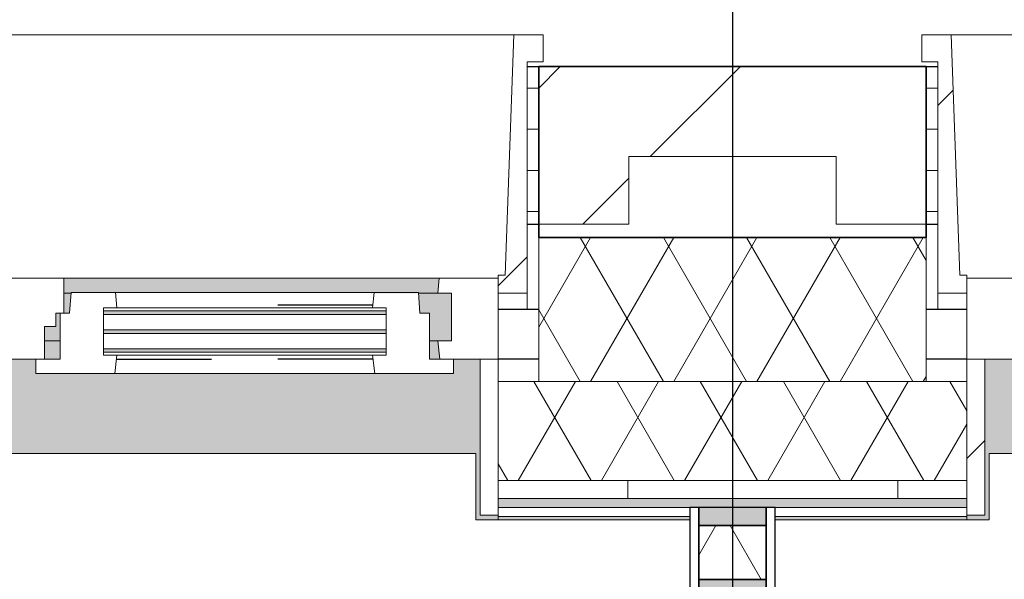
# Model space of a CAD drawing. Extents: x 2820 to 91013, y 1478 to 38178.
# Tile 29 of 182: x 9225 to 10318, y 36008 to 36630. Entities that reach past the tile are written whole.
import ezdxf

# ---------------------------------------------------------------- set-up
doc = ezdxf.new("R2010")
doc.units = 0
doc.header["$LTSCALE"] = 50
doc.header["$PDSIZE"] = -5
doc.linetypes.add('Onderlegger 2e verdieping$0$gestippeld_2_', pattern=[6.35, 3.175, -3.175])
doc.linetypes.add('Onderlegger 2e verdieping$0$stramien', pattern=[22.225, 12.7, -3.175, 3.175, -3.175])
doc.layers.get('0').update_dxf_attribs({"linetype": 'CONTINUOUS'})
doc.layers.get('DEFPOINTS').update_dxf_attribs({"linetype": 'CONTINUOUS'})
doc.layers.add('AS-M38--_F123--_Wandlengte', color=1, linetype='CONTINUOUS')
for name, color, linetype, lineweight in [('Onderlegger 2e verdieping$0$A-DETL-MBND', 8, 'CONTINUOUS', 18), ('Onderlegger 2e verdieping$0$A-GLAZ', 8, 'CONTINUOUS', 25), ('Onderlegger 2e verdieping$0$A-GLAZ-GLAS', 8, 'CONTINUOUS', 25), ('Onderlegger 2e verdieping$0$A-WALL', 8, 'CONTINUOUS', 25), ('Onderlegger 2e verdieping$0$A-WALL-MBNI', 8, 'CONTINUOUS', 25), ('Onderlegger 2e verdieping$0$A-WALL-PATT', 8, 'CONTINUOUS', 50), ('Onderlegger 2e verdieping$0$I-WALL', 8, 'CONTINUOUS', 25), ('Onderlegger 2e verdieping$0$S-GRID', 8, 'CONTINUOUS', 18)]:
    doc.layers.add(name, color=color, linetype=linetype, lineweight=lineweight)
doc.styles.get("Standard").update_dxf_attribs({"font": 'isocp.shx'})
doc.dimstyles.new('CWall_F2_Wandlengte', dxfattribs={"dimscale": 50, "dimtxt": 2.5, "dimasz": 2, "dimexe": 1, "dimexo": 1, "dimgap": 0.5, "dimtad": 1, "dimdec": 0, "dimdsep": 46, "dimtxsty": 'Standard', "dimcen": 2.5, "dimclrt": 2, "dimadec": 0, "dimazin": 0, "dimtfac": 1, "dimtdec": 0, "dimtix": 1, "dimtmove": 2, "dimatfit": 0, "dimfxl": 0, "dimtolj": 1, "dimtzin": 0, "dimarcsym": 0})
pattern_1 = [(0, (4516.597, 41853.943), (0, 45.688), []), (90, (4516.6, 41853.94), (-105, 45.688), [45.688, -45.688])]
pattern_2 = [(45, (-10933.27, -36403.2), (-212.132, 212.132), [])]

# ---------------------------------------------------------------- blocks, each defined once
blk = doc.blocks.new('Onderlegger 2e verdieping$0$22_KA_systeempanel_dicht - staal-10156846-Plotview 2e Verdieping - schaal 1 op 100')
at = {"layer": 'Onderlegger 2e verdieping$0$A-GLAZ', "lineweight": 18}
h = blk.add_hatch(color=256, dxfattribs=at)
h.paths.add_polyline_path([(-50, -37.5), (-30, -37.5), (-30, 37.5), (-50, 37.5)], flags=0)
h.paths.add_polyline_path([(30, 37.5), (30, -37.5), (50, -37.5), (50, 37.5)], flags=0)
h = blk.add_hatch(dxfattribs=at)
h.set_pattern_fill('FP_200', color=256, style=0, pattern_type=2)
h.set_pattern_definition([(330, (-36038.2, 10016.6), (60, 103.92305), []), (30, (-36038.2, 10016.6), (-60, 103.92305), [])])
h.paths.add_polyline_path([(-30, -37.5), (30, -37.5), (30, 37.5), (-30, 37.5)], flags=0)
at = {"layer": 'Onderlegger 2e verdieping$0$A-GLAZ'}
for p, q in [((50, 47.5), (-50, 47.5)), ((-50, 47.5), (-50, 37.5)), ((50, 37.5), (50, 47.5)), ((-50, 37.5), (50, 37.5)), ((-30, 37.5), (-50, 37.5)), ((-50, 37.5), (-50, -37.5)), ((30, 37.5), (-30, 37.5)), ((-30, 37.5), (-30, -37.5)), ((-30, -37.5), (-30, 37.5)), ((30, -37.5), (30, 37.5)), ((50, 37.5), (30, 37.5)), ((30, 37.5), (30, -37.5)), ((50, -37.5), (50, 37.5)), ((50, -37.5), (-50, -37.5)), ((-50, -37.5), (-50, -47.5)), ((-50, -37.5), (-30, -37.5)), ((-30, -37.5), (30, -37.5)), ((30, -37.5), (50, -37.5)), ((50, -47.5), (50, -37.5)), ((-50, -47.5), (50, -47.5))]:
    blk.add_line(p, q, dxfattribs=at)
blk = doc.blocks.new('Onderlegger 2e verdieping$0$31_KA_Houten kozijn metselwerkgevel met draaiend deel verdieping - 31_KA_Houten kozijn metselwerkgevel met draaiend deel verdieping-V171-Plotview 2e Verdieping - schaal 1 op 100')
at = {"layer": 'Onderlegger 2e verdieping$0$A-GLAZ', "lineweight": 18}
h = blk.add_hatch(dxfattribs=at)
h.set_pattern_fill('FP_297', color=256, style=0, pattern_type=2)
h.set_pattern_definition(pattern_2)
h.paths.add_polyline_path([(-656.5, -76.9), (-656.5, -56.9), (-664.2, -56.9), (-673.9, 210.1), (-706.5, 210.1), (-706.5, 180.1), (-688.5, 180.1), (-688.5, -76.9)], flags=0)
at = {"layer": 'Onderlegger 2e verdieping$0$A-GLAZ'}
blk.add_hatch(color=256, dxfattribs=at).paths.add_polyline_path([(631.5, -328.5), (656.5, -328.5), (656.5, -323.5), (636.5, -323.5), (636.5, -150), (607, -150), (607, -166), (143, -166), (143, -150), (-636.5, -150), (-636.5, -323.5), (-656.5, -323.5), (-656.5, -328.5), (-631.5, -328.5), (-631.5, -255), (631.5, -255), (631.5, -323.5)], flags=0)
at = {"layer": 'Onderlegger 2e verdieping$0$A-GLAZ', "lineweight": 18}
h = blk.add_hatch(dxfattribs=at)
h.set_pattern_fill('FP_297', color=256, style=0, pattern_type=2)
h.set_pattern_definition(pattern_2)
h.paths.add_polyline_path([(-636.5, -323.5), (-636.5, -150), (-656.5, -150), (-656.5, -323.5)], flags=0)
h.paths.add_polyline_path([(656.5, -323.5), (656.5, -150), (636.5, -150), (636.5, -323.5)], flags=0)
for p, q in [((-706.5, 210.1), (-673.9, 210.1)), ((-706.5, 180.1), (-706.5, 210.1)), ((-673.9, 210.1), (-664.2, -56.9)), ((-673.9, 210.1), (673.9, 210.1)), ((-688.5, 180.1), (-706.5, 180.1)), ((-688.5, -76.9), (-688.5, 180.1)), ((-664.2, -56.9), (-656.5, -56.9)), ((-656.5, -56.9), (-656.5, -76.9)), ((-656.5, -150), (-656.5, -60)), ((-656.5, -60), (-591.1, -60)), ((-656.5, -76.9), (-688.5, -76.9)), ((-688.5, -76.9), (-688.5, -94.9)), ((-656.5, -150), (-636.5, -150)), ((-656.5, -323.5), (-656.5, -150)), ((-591.8, -150), (-656.5, -150)), ((-636.5, -150), (-636.5, -323.5)), ((-636.5, -323.5), (-656.5, -323.5)), ((-656.5, -328.5), (-656.5, -323.5))]:
    blk.add_line(p, q, dxfattribs=at)
blk = doc.blocks.new('Onderlegger 2e verdieping$0$31_KA_Houten kozijn metselwerkgevel met draaiend deel verdieping - 31_KA_Houten kozijn metselwerkgevel met draaiend deel verdieping-V172-Plotview 2e Verdieping - schaal 1 op 100')
at = {"layer": 'Onderlegger 2e verdieping$0$A-GLAZ', "lineweight": 18}
h = blk.add_hatch(dxfattribs=at)
h.set_pattern_fill('FP_298', color=256, style=0, pattern_type=2)
h.set_pattern_definition([(45, (-9099.93, -36403.2), (-212.132, 212.132), [])])
h.paths.add_polyline_path([(656.5, -76.9), (688.5, -76.9), (688.5, 180.1), (706.5, 180.1), (706.5, 210.1), (673.9, 210.1), (664.2, -56.9), (656.5, -56.9)], flags=0)
at = {"layer": 'Onderlegger 2e verdieping$0$A-GLAZ'}
h = blk.add_hatch(color=256, dxfattribs=at)
h.paths.add_polyline_path([(-589.5, -77), (92, -77), (93.6, -60), (-591.1, -60)], flags=0)
h.paths.add_polyline_path([(182.1, -77), (182.2, -76), (589.5, -77), (591.1, -60), (174, -60), (174, -77), (180.5, -77)], flags=0)
h = blk.add_hatch(color=256, dxfattribs=at)
h.paths.add_polyline_path([(-604.5, -129.8), (107, -129.8), (107, -126.3), (-604.5, -126.3)], flags=0)
h.paths.add_polyline_path([(170, -129.8), (170, -99), (165, -99), (165, -114), (152.5, -114), (152.5, -129.8)], flags=0)
h.paths.add_polyline_path([(589.5, -129.8), (604.5, -129.8), (604.5, -77), (567.9, -77), (569.5, -99), (580, -99), (580, -129.8)], flags=0)
h.paths.add_polyline_path([(-604.5, -122.3), (107, -122.3), (107, -105.3), (-604.5, -105.3)], flags=0)
h.paths.add_polyline_path([(-591.8, -101.3), (107, -101.3), (107, -84.3), (-604.5, -84.3), (-604.5, -101.3)], flags=0)
h.paths.add_polyline_path([(180.5, -99), (182.1, -77), (174, -77), (174, -99)], flags=0)
h.paths.add_polyline_path([(-604.5, -80.3), (107, -80.3), (107, -77), (-604.5, -77)], flags=0)
h = blk.add_hatch(color=256, dxfattribs=at)
h.paths.add_polyline_path([(-395.8, -150), (94.3, -150), (92, -129.8), (-589.5, -129.8), (-591.8, -150), (-589.5, -150)], flags=0)
h.paths.add_polyline_path([(152.5, -150), (170, -150), (170, -129.8), (152.5, -129.8), (152.5, -145.8)], flags=0)
h.paths.add_polyline_path([(589.5, -150), (591.8, -150), (589.5, -129.8), (580, -129.8), (580, -150)], flags=0)
blk.add_hatch(color=256, dxfattribs=at).paths.add_polyline_path([(-631.5, -328.5), (-631.5, -255), (631.5, -255), (631.5, -328.5), (656.5, -328.5), (656.5, -323.5), (636.5, -323.5), (636.5, -150), (607, -150), (607, -166), (143, -166), (143, -150), (-636.5, -150), (-636.5, -323.5), (-656.5, -323.5), (-656.5, -328.5), (-636.5, -328.5)], flags=0)
at = {"layer": 'Onderlegger 2e verdieping$0$A-GLAZ', "lineweight": 18}
for p, q in [((-673.9, 210.1), (673.9, 210.1)), ((673.9, 210.1), (664.2, -56.9)), ((706.5, 210.1), (673.9, 210.1)), ((706.5, 180.1), (706.5, 210.1)), ((688.5, -76.9), (688.5, 180.1)), ((688.5, 180.1), (706.5, 180.1)), ((93.6, -60), (174, -60)), ((174, -60), (174, -99)), ((174, -60), (591.1, -60)), ((589.5, -77), (591.1, -60)), ((591.1, -60), (656.5, -60)), ((664.2, -56.9), (656.5, -56.9)), ((656.5, -56.9), (656.5, -76.9)), ((656.5, -60), (656.5, -150)), ((182.1, -77), (174, -77)), ((589.5, -77), (567.9, -77)), ((604.5, -77), (589.5, -77)), ((604.5, -129.8), (604.5, -77)), ((656.5, -76.9), (688.5, -76.9)), ((688.5, -94.9), (688.5, -76.9)), ((165, -99), (165, -114)), ((170, -99), (165, -99)), ((152.5, -114), (152.5, -150)), ((165, -114), (152.5, -114)), ((152.5, -129.8), (170, -129.8)), ((580, -129.8), (589.5, -129.8)), ((589.5, -129.8), (604.5, -129.8)), ((591.8, -150), (589.5, -129.8)), ((143, -150), (94.3, -150)), ((656.5, -150), (607, -150)), ((636.5, -150), (656.5, -150)), ((636.5, -323.5), (636.5, -150)), ((656.5, -150), (656.5, -323.5)), ((656.5, -323.5), (636.5, -323.5)), ((656.5, -323.5), (656.5, -328.5))]:
    blk.add_line(p, q, dxfattribs=at)
blk = doc.blocks.new('Onderlegger 2e verdieping$0$31_KA_Houten kozijn draaiend deel metselwerkgevel - Type-V183-Plotview 2e Verdieping - schaal 1 op 100')
at = {"layer": 'Onderlegger 2e verdieping$0$A-GLAZ', "lineweight": 18}
for p, q in [((10.5, 51), (12.2, 74)), ((12.2, 74), (61.4, 74)), ((61.4, 74), (63, 57)), ((61.4, 74), (348.6, 74)), ((347, 57), (348.6, 74)), ((348.6, 74), (397.8, 74)), ((397.8, 74), (399.5, 51)), ((48, 57), (48, 53.5)), ((63, 57), (48, 57)), ((347, 57), (63, 57)), ((362, 57), (347, 57)), ((362, 53.5), (362, 57)), ((0, 51), (10.5, 51)), ((0, 0), (0, 51)), ((48, 49.5), (48, 32.5)), ((362, 32.5), (362, 49.5)), ((399.5, 51), (410, 51)), ((410, 51), (410, 0)), ((48, 28.5), (48, 11.5)), ((362, 11.5), (362, 28.5)), ((-27, 0), (0, 0)), ((-27, -16), (-27, 0)), ((48, 7.5), (48, 4.2)), ((48, 4.2), (63, 4.2)), ((63, 4.2), (60.7, -16)), ((63, 4.2), (347, 4.2)), ((347, 4.2), (362, 4.2)), ((349.3, -16), (347, 4.2)), ((362, 4.2), (362, 7.5)), ((410, 0), (437, 0)), ((437, 0), (437, -16)), ((60.7, -16), (-27, -16)), ((349.3, -16), (60.7, -16)), ((437, -16), (349.3, -16))]:
    blk.add_line(p, q, dxfattribs=at)
at = {"layer": 'Onderlegger 2e verdieping$0$A-GLAZ', "linetype": 'Onderlegger 2e verdieping$0$gestippeld_2_'}
blk.add_line((347.3, 60), (241.8, 60), dxfattribs=at)
at = {"layer": 'Onderlegger 2e verdieping$0$A-GLAZ-GLAS'}
for p, q in [((62.5, 0), (168.2, 0)), ((347.5, 0), (241.8, 0))]:
    blk.add_line(p, q, dxfattribs=at)
blk = doc.blocks.new('Onderlegger 2e verdieping$0$31_KA_Houten kozijn metselwerkgevel triple glas - Type-9950181-Plotview 2e Verdieping - schaal 1 op 100')
at = {"layer": 'Onderlegger 2e verdieping$0$A-GLAZ'}
for points in [[(0, 42), (314, 42), (314, 46), (0, 46)], [(314, 21), (314, 25), (0, 25), (0, 21), (300.8, 21)], [(314, 0), (314, 4), (0, 4), (0, 0), (300.8, 0)]]:
    blk.add_hatch(color=256, dxfattribs=at).paths.add_polyline_path(points, flags=0)
at = {"layer": 'Onderlegger 2e verdieping$0$A-GLAZ', "lineweight": 18}
for p, q in [((0, 46), (314, 46)), ((0, 42), (0, 46)), ((314, 46), (314, 42)), ((314, 42), (0, 42)), ((0, 25), (314, 25)), ((0, 21), (0, 25)), ((314, 25), (314, 21)), ((314, 21), (0, 21)), ((0, 4), (314, 4)), ((0, 0), (0, 4)), ((314, 0), (0, 0)), ((314, 4), (314, 0))]:
    blk.add_line(p, q, dxfattribs=at)
blk = doc.blocks.new('Onderlegger 2e verdieping$0$43_KA_stucwerk tegen borstwering onderkant verdieping - 43_KA_stucwerk tegen borstwering onderkant verdieping-10157448-Plotview 2e Verdieping - schaal 1 op 100')
at = {"layer": 'Onderlegger 2e verdieping$0$A-DETL-MBND'}
h = blk.add_hatch(color=256, dxfattribs=at)
h.paths.add_polyline_path([(54284.3, 2828.2), (54286.6, 2828.2), (54286.6, 3088), (54283.1, 3088), (54282, 2828.4), (54284.3, 2828.2)], flags=0)
h.paths.add_polyline_path([(54283.1, 4401), (54286.6, 4401), (54286.6, 4921.4), (54283.1, 4921.4), (54283.1, 4551.5)], flags=0)
h.paths.add_polyline_path([(54283.1, 6234.4), (54286.6, 6234.4), (54286.6, 6754.7), (54283.1, 6754.7), (54283.1, 6384.9)], flags=0)
h.paths.add_polyline_path([(54283.1, 8067.7), (54286.6, 8067.7), (54286.6, 8588.1), (54283.1, 8588.1), (54283.1, 8157.6)], flags=0)
h.paths.add_polyline_path([(54286.6, 9901.1), (54286.6, 10421.4), (54283.1, 10421.4), (54283.1, 9901.1)], flags=0)
h.paths.add_polyline_path([(54286.6, 11734.4), (54286.6, 12254.7), (54283.1, 12254.7), (54283.1, 11734.4)], flags=0)
h.paths.add_polyline_path([(54286.6, 13567.7), (54286.6, 14088.7), (54283.1, 14088.7), (54283.1, 13567.7)], flags=0)
h.paths.add_polyline_path([(54283.1, 15401.7), (54286.6, 15401.7), (54286.6, 15922), (54283.1, 15922), (54283.1, 15551.5)], flags=0)
h.paths.add_polyline_path([(54286.6, 17235), (54286.6, 17755.4), (54283.1, 17755.4), (54283.1, 17235)], flags=0)
h.paths.add_polyline_path([(54286.6, 19068.4), (54286.6, 19588), (54283.1, 19588), (54283.1, 19068.4)], flags=0)
h.paths.add_polyline_path([(54283.1, 20901), (54286.6, 20901), (54286.6, 21421.4), (54283.1, 21421.4), (54283.1, 21051.5)], flags=0)
h.paths.add_polyline_path([(54286.6, 22734.4), (54286.6, 23254.7), (54283.1, 23254.7), (54283.1, 22734.4)], flags=0)
h.paths.add_polyline_path([(54283.1, 24567.7), (54286.6, 24567.7), (54286.6, 25088), (54283.1, 25088), (54283.1, 24600.6)], flags=0)
h.paths.add_polyline_path([(54286.6, 26401), (54286.6, 26921.4), (54283.1, 26921.4), (54283.1, 26401)], flags=0)
h.paths.add_polyline_path([(54283.1, 28234.4), (54286.6, 28234.4), (54286.6, 28754.7), (54283.1, 28754.7), (54283.1, 28384.9)], flags=0)
h.paths.add_polyline_path([(54283.1, 30067.7), (54286.6, 30067.7), (54286.6, 30588), (54283.1, 30588), (54283.1, 30081.6)], flags=0)
h.paths.add_polyline_path([(54283.1, 31901), (54286.6, 31901), (54286.6, 32421.4), (54283.1, 32421.4), (54283.1, 32051.5)], flags=0)
h.paths.add_polyline_path([(54283.1, 33734.4), (54286.6, 33734.4), (54286.6, 34255.4), (54283.1, 34255.4), (54283.1, 33876.2)], flags=0)
h.paths.add_polyline_path([(54283.5, 35568.4), (54286.6, 35568.4), (54286.6, 36078.2), (54036.6, 36078.2), (54036.6, 35988.2), (54196.6, 35988.2), (54196.6, 35827.9), (54283.1, 35827.9), (54283.4, 35568.4)], flags=0)
h.paths.add_polyline_path([(19068.1, 35978.2), (19076.6, 35978.2), (19076.6, 36078.2), (18923.1, 36078.2), (18923.1, 36074.7), (19068.1, 36074.7), (19068.1, 35978.3)], flags=0)
h.paths.add_polyline_path([(17234.8, 35978.2), (17239.9, 35978.2), (17240, 35988.2), (17460, 35988.2), (17460, 35978.2), (17464.9, 35978.2), (17464.9, 35993.2), (17234.8, 35993.2), (17234.8, 35984.3)], flags=0)
h.paths.add_polyline_path([(15631.6, 35978.2), (15631.6, 35993.2), (15401.4, 35993.2), (15401.4, 35978.2), (15406.6, 35978.2), (15406.6, 35988.2), (15626.6, 35988.2), (15626.6, 35978.2)], flags=0)
h.paths.add_polyline_path([(13568.1, 35978.2), (13573.3, 35978.2), (13573.3, 35988.2), (13635.8, 35989.2), (13635.8, 35993.2), (13568.1, 35993.2), (13568.1, 35984.3)], flags=0)
h.paths.add_polyline_path([(13798.3, 35978.2), (13798.3, 35993.2), (13730.8, 35993.2), (13730.8, 35988.2), (13793.3, 35988.2), (13793.3, 35978.2)], flags=0)
h.paths.add_polyline_path([(11739.9, 35978.2), (11740, 35988.2), (11802.4, 35989), (11802.4, 35993.2), (11734.8, 35993.2), (11734.8, 35978.2)], flags=0)
h.paths.add_polyline_path([(11964.9, 35978.2), (11964.9, 35993.2), (11897.4, 35993.2), (11897.4, 35988.2), (11960, 35988.2), (11960, 35978.2)], flags=0)
h.paths.add_polyline_path([(9906.6, 35978.2), (9906.6, 35988.2), (9969.1, 35988.2), (9969.1, 35993.2), (9901.4, 35993.2), (9901.4, 35978.2)], flags=0)
h.paths.add_polyline_path([(10126.6, 35978.2), (10131.6, 35978.2), (10131.6, 35993.2), (10064.1, 35993.2), (10064.1, 35988.2), (10126.6, 35988.2), (10126.6, 35984.3)], flags=0)
h.paths.add_polyline_path([(8298.3, 35978.2), (8298.3, 35993.2), (8068.1, 35993.2), (8068.1, 35978.2), (8073.3, 35978.2), (8073.3, 35988.2), (8293.3, 35988.2), (8293.3, 35978.2)], flags=0)
h.paths.add_polyline_path([(6460, 35978.2), (6464.9, 35978.2), (6464.9, 35993.2), (6234.8, 35993.2), (6234.8, 35978.2), (6239.9, 35978.2), (6240, 35988.2), (6460, 35988.2), (6460, 35984.3)], flags=0)
h.paths.add_polyline_path([(4631.6, 35978.2), (4631.6, 35993.2), (4516.6, 35993.2), (4516.6, 35988.2), (4626.6, 35988.2), (4626.6, 35978.2)], flags=0)
h.paths.add_polyline_path([(12067.7, 36074.7), (12110.1, 36074.7), (12110.1, 36078.2), (11897.4, 36078.2), (11897.4, 36074.7), (11964.9, 36074.7)], flags=0)
h.paths.add_polyline_path([(15776.8, 36074.7), (15776.8, 36078.2), (15256.4, 36078.2), (15256.4, 36074.7), (15737.1, 36074.7)], flags=0)
h.paths.add_polyline_path([(17089.8, 36074.7), (17610.1, 36074.7), (17610.1, 36078.2), (17089.8, 36078.2)], flags=0)
h.paths.add_polyline_path([(13423.1, 36074.7), (13635.8, 36074.7), (13635.8, 36078.2), (13423.1, 36078.2)], flags=0)
h.paths.add_polyline_path([(10131.6, 36074.7), (10276.8, 36074.7), (10276.8, 36078.2), (10064.1, 36078.2), (10064.1, 36074.7)], flags=0)
h.paths.add_polyline_path([(11734.8, 36074.7), (11802.4, 36074.7), (11802.4, 36078.2), (11589.8, 36078.2), (11589.8, 36074.7)], flags=0)
h.paths.add_polyline_path([(9969.1, 36074.7), (9969.1, 36078.2), (9756.4, 36078.2), (9756.4, 36074.7), (9927.2, 36074.7)], flags=0)
h.paths.add_polyline_path([(13730.8, 36074.7), (13943.4, 36074.7), (13943.4, 36078.2), (13730.8, 36078.2)], flags=0)
h.paths.add_polyline_path([(8443.4, 36074.7), (8443.4, 36078.2), (7923.1, 36078.2), (7923.1, 36074.7), (8398.3, 36074.7)], flags=0)
h.paths.add_polyline_path([(4631.6, 36074.7), (4776.8, 36074.7), (4776.8, 36078.2), (4516.6, 36078.2), (4516.6, 36074.7), (4557, 36074.7)], flags=0)
h.paths.add_polyline_path([(6089.8, 36074.7), (6610.1, 36074.7), (6610.1, 36078.2), (6089.8, 36078.2)], flags=0)
for p, q in [((9756.4, 36078.2), (9969.1, 36078.2)), ((10064.1, 36078.2), (10276.8, 36078.2))]:
    blk.add_line(p, q, dxfattribs=at)
blk = doc.blocks.new('Onderlegger 2e verdieping$0$vensterbank tweede verdieping - vensterbank tweede verdieping-11898810-Plotview 2e Verdieping - schaal 1 op 100')
at = {"layer": 'Onderlegger 2e verdieping$0$A-GLAZ', "lineweight": 18}
for p, q in [((9731.4, 36148.2), (8468.4, 36148.2)), ((9731.4, 36074.7), (9731.4, 36148.2)), ((11564.8, 36148.2), (10301.8, 36148.2)), ((10301.8, 36148.2), (10301.8, 36074.7)), ((9969.1, 36074.7), (9731.4, 36074.7)), ((10301.8, 36074.7), (10064.1, 36074.7))]:
    blk.add_line(p, q, dxfattribs=at)
blk = doc.blocks.new('Onderlegger 2e verdieping')
at = {"layer": 'Onderlegger 2e verdieping$0$A-WALL-PATT', "lineweight": 18}
h = blk.add_hatch(dxfattribs=at)
h.set_pattern_fill('FP_1', color=256, angle=45, style=0, pattern_type=2)
h.set_pattern_definition([(45, (400, -4e-13), (-565.685, 565.685), []), (45, (600, -6e-13), (-565.685, 565.685), [])])
h.paths.add_polyline_path([(4728.9, 36403.2), (4731.8, 36403.2), (4731.8, 36578.2), (4516.6, 36578.2), (4516.6, 36478.2), (4631.8, 36478.2), (4631.8, 36403.2)], flags=0)
h.paths.add_polyline_path([(6134.8, 36403.2), (6234.8, 36403.2), (6234.8, 36478.2), (6465.1, 36478.2), (6465.1, 36403.2), (6565.1, 36403.2), (6565.1, 36578.2), (6134.8, 36578.2), (6134.8, 36405.9)], flags=0)
h.paths.add_polyline_path([(8068.1, 36403.2), (8068.1, 36478.2), (8298.4, 36478.2), (8298.4, 36403.2), (8398.4, 36403.2), (8398.4, 36578.2), (7968.1, 36578.2), (7968.1, 36403.2)], flags=0)
h.paths.add_polyline_path([(9801.4, 36403.2), (9901.4, 36403.2), (9901.4, 36478.2), (10131.8, 36478.2), (10131.8, 36403.2), (10231.8, 36403.2), (10231.8, 36578.2), (9801.4, 36578.2), (9801.4, 36405.9)], flags=0)
h.paths.add_polyline_path([(11734.8, 36403.2), (11734.8, 36478.2), (11965.1, 36478.2), (11965.1, 36403.2), (12065.1, 36403.2), (12065.1, 36578.2), (11634.8, 36578.2), (11634.8, 36403.2)], flags=0)
h.paths.add_polyline_path([(13468.1, 36403.2), (13568.1, 36403.2), (13568.1, 36478.2), (13798.4, 36478.2), (13798.4, 36403.2), (13898.4, 36403.2), (13898.4, 36578.2), (13468.1, 36578.2), (13468.1, 36405.9)], flags=0)
h.paths.add_polyline_path([(15301.4, 36403.2), (15401.4, 36403.2), (15401.4, 36478.2), (15631.8, 36478.2), (15631.8, 36403.2), (15731.8, 36403.2), (15731.8, 36578.2), (15301.4, 36578.2), (15301.4, 36405.9)], flags=0)
h.paths.add_polyline_path([(17134.8, 36403.2), (17234.8, 36403.2), (17234.8, 36478.2), (17465.1, 36478.2), (17465.1, 36403.2), (17565.1, 36403.2), (17565.1, 36578.2), (17134.8, 36578.2), (17134.8, 36405.9)], flags=0)
h.paths.add_polyline_path([(19068.1, 36403.2), (19068.1, 36478.2), (19642.3, 36478.2), (19642.3, 36578.2), (18968.1, 36578.2), (18968.1, 36403.2)], flags=0)
h.paths.add_polyline_path([(19742.3, 36478.2), (21286.6, 36478.2), (21286.6, 36578.2), (19742.3, 36578.2), (19742.3, 36508.6)], flags=0)
h = blk.add_hatch(dxfattribs=at)
h.set_pattern_fill('FP_3', color=256, style=0, pattern_type=2)
h.set_pattern_definition(pattern_1)
h.paths.add_polyline_path([(8398.4, 36403.2), (8411.4, 36403.2), (8411.4, 36578.2), (8398.4, 36578.2), (8398.4, 36405.9)], flags=0)
h.paths.add_polyline_path([(9788.4, 36403.2), (9801.4, 36403.2), (9801.4, 36578.2), (9788.4, 36578.2), (9788.4, 36405.9)], flags=0)
h = blk.add_hatch(dxfattribs=at)
h.set_pattern_fill('FP_3', color=256, style=0, pattern_type=2)
h.set_pattern_definition(pattern_1)
h.paths.add_polyline_path([(10233, 36403.2), (10244.8, 36403.2), (10244.8, 36578.2), (10231.8, 36578.2), (10231.8, 36403.2)], flags=0)
h.paths.add_polyline_path([(11621.8, 36403.2), (11634.8, 36403.2), (11634.8, 36578.2), (11621.8, 36578.2), (11621.8, 36405.9)], flags=0)
h = blk.add_hatch(dxfattribs=at)
h.set_pattern_fill('FP_2', color=256, angle=60, style=0, pattern_type=2)
h.set_pattern_definition([(240, (12901.59, 36538.2), (46.182, -80.0104), []), (300, (12809.19, 36538.2), (92.382, -0.0104), [])])
h.paths.add_polyline_path([(4516.6, 36228.2), (4731.8, 36228.2), (4731.8, 36388.2), (4516.6, 36388.2)], flags=0)
h.paths.add_polyline_path([(6563.6, 36228.2), (6565.1, 36228.2), (6565.1, 36388.2), (6134.8, 36388.2), (6134.8, 36228.2), (6257.8, 36228.2)], flags=0)
h.paths.add_polyline_path([(7968.1, 36228.2), (8398.4, 36228.2), (8398.3, 36388.2), (7968.1, 36388.2)], flags=0)
h.paths.add_polyline_path([(9927.2, 36228.2), (10231.8, 36228.2), (10231.8, 36388.2), (9801.4, 36388.2), (9801.4, 36228.2)], flags=0)
h.paths.add_polyline_path([(11761.9, 36228.2), (12065.1, 36228.2), (12065.1, 36388.2), (11634.8, 36388.2), (11634.8, 36228.2)], flags=0)
h.paths.add_polyline_path([(13468.1, 36228.2), (13898.4, 36228.2), (13898.4, 36388.2), (13468.1, 36388.2)], flags=0)
h.paths.add_polyline_path([(15431.3, 36228.2), (15731.8, 36228.2), (15731.8, 36388.2), (15301.4, 36388.2), (15301.4, 36228.2)], flags=0)
h.paths.add_polyline_path([(17134.8, 36228.2), (17565.1, 36228.2), (17565.1, 36388.2), (17134.8, 36388.2)], flags=0)
h.paths.add_polyline_path([(20018.1, 36228.2), (21286.6, 36228.2), (21286.6, 36388.2), (19742.3, 36388.2), (19742.3, 36228.2)], flags=0)
h.paths.add_polyline_path([(18968.1, 36228.2), (19642.3, 36228.2), (19642.3, 36388.2), (18968.1, 36388.2)], flags=0)
h = blk.add_hatch(dxfattribs=at)
h.set_pattern_fill('FP_358', color=256, angle=-300, style=0, pattern_type=2)
h.set_pattern_definition([(240, (11666.6, 36188.2), (46.182, -80.0104), []), (300, (11574.2, 36188.2), (92.382, -0.0104), [])])
h.paths.add_polyline_path([(18923.1, 36118.2), (19076.6, 36118.2), (19076.6, 36228.2), (18923.1, 36228.2), (18923.1, 36195.1)], flags=0)
h.paths.add_polyline_path([(17610.1, 36118.2), (17610.1, 36228.2), (17089.8, 36228.2), (17089.8, 36118.2), (17571.8, 36118.2)], flags=0)
h.paths.add_polyline_path([(15776.8, 36118.2), (15776.8, 36228.2), (15256.4, 36228.2), (15256.4, 36118.2), (15737.1, 36118.2)], flags=0)
h.paths.add_polyline_path([(13423.1, 36118.2), (13943.4, 36118.2), (13943.4, 36228.2), (13423.1, 36228.2), (13423.1, 36195.1)], flags=0)
h.paths.add_polyline_path([(12110.1, 36118.2), (12110.1, 36228.2), (11589.8, 36228.2), (11589.8, 36118.2), (12067.7, 36118.2)], flags=0)
h.paths.add_polyline_path([(9756.4, 36118.2), (10276.8, 36118.2), (10276.8, 36228.2), (9756.4, 36228.2), (9756.4, 36195.1)], flags=0)
h.paths.add_polyline_path([(7923.1, 36118.2), (8443.4, 36118.2), (8443.4, 36228.2), (7923.1, 36228.2), (7923.1, 36195.1)], flags=0)
h.paths.add_polyline_path([(6089.8, 36118.2), (6610.1, 36118.2), (6610.1, 36228.2), (6089.8, 36228.2), (6089.8, 36195.1)], flags=0)
h.paths.add_polyline_path([(4728.9, 36118.2), (4776.8, 36118.2), (4776.8, 36228.2), (4256.6, 36228.2), (4256.6, 36118.2), (4423.1, 36118.2)], flags=0)
h = blk.add_hatch(dxfattribs=at)
h.set_pattern_fill('FP_356', color=256, style=0, pattern_type=2)
h.set_pattern_definition([(90, (0, 0), (-300, 2e-14), [])])
h.paths.add_polyline_path([(19076.6, 36098.2), (19076.6, 36118.2), (18923.1, 36118.2), (18923.1, 36098.2)], flags=0)
h.paths.add_polyline_path([(17266.1, 36098.2), (17610.1, 36098.2), (17610.1, 36118.2), (17089.8, 36118.2), (17089.8, 36098.2)], flags=0)
h.paths.add_polyline_path([(15256.4, 36098.2), (15776.8, 36098.2), (15776.8, 36118.2), (15256.4, 36118.2)], flags=0)
h.paths.add_polyline_path([(13943.4, 36098.2), (13943.4, 36118.2), (13423.1, 36118.2), (13423.1, 36098.2), (13902.4, 36098.2)], flags=0)
h.paths.add_polyline_path([(10276.8, 36098.2), (10276.8, 36118.2), (9756.4, 36118.2), (9756.4, 36098.2), (10233, 36098.2)], flags=0)
h.paths.add_polyline_path([(12067.7, 36098.2), (12110.1, 36098.2), (12110.1, 36118.2), (11589.8, 36118.2), (11589.8, 36098.2), (11761.9, 36098.2)], flags=0)
h.paths.add_polyline_path([(8092.5, 36098.2), (8443.4, 36098.2), (8443.4, 36118.2), (7923.1, 36118.2), (7923.1, 36098.2)], flags=0)
h.paths.add_polyline_path([(6563.6, 36098.2), (6610.1, 36098.2), (6610.1, 36118.2), (6089.8, 36118.2), (6089.8, 36098.2), (6257.8, 36098.2)], flags=0)
h.paths.add_polyline_path([(4728.9, 36098.2), (4776.8, 36098.2), (4776.8, 36118.2), (4256.6, 36118.2), (4256.6, 36098.2), (4423.1, 36098.2)], flags=0)
h = blk.add_hatch(dxfattribs=at)
h.set_pattern_fill('FP_60', color=256, style=0, pattern_type=2)
h.set_pattern_definition([(0, (0, 0), (406.4, 101.6), [33.528, -271.272, 33.528, -271.272, -1625.6]), (0, (0, 0), (406.4, 101.6), [-609.6, 33.528, -576.072, 33.528, -271.272, -711.2]), (0, (0, 0), (406.4, 101.6), [-1524, 33.528, -169.672, 33.528, -474.472]), (120, (152.4, 50.8), (-291.18818, 301.15272), [33.528, -271.272, 33.528, -271.272, -1625.6]), (120, (152.4, 50.8), (-291.18818, 301.15272), [-609.6, 33.528, -576.072, 33.528, -271.272, -711.2]), (120, (152.4, 50.8), (-291.18818, 301.15272), [-1524, 33.528, -169.672, 33.528, -474.472]), (240, (203.2, 254), (-115.21182, -402.75272), [33.528, -271.272, 33.528, -271.272, -1625.6]), (240, (203.2, 254), (-115.21182, -402.75272), [-609.6, 33.528, -576.072, 33.528, -271.272, -711.2]), (240, (203.2, 254), (-115.21182, -402.75272), [-1524, 33.528, -169.672, 33.528, -474.472])])
h.paths.add_polyline_path([(19076.6, 36088.2), (19076.6, 36098.2), (18923.1, 36098.2), (18923.1, 36088.2)], flags=0)
h.paths.add_polyline_path([(17089.8, 36088.2), (17610.1, 36088.2), (17610.1, 36098.2), (17089.8, 36098.2)], flags=0)
h.paths.add_polyline_path([(15737.1, 36088.2), (15776.8, 36088.2), (15776.8, 36098.2), (15256.4, 36098.2), (15256.4, 36088.2), (15431.3, 36088.2)], flags=0)
h.paths.add_polyline_path([(13943.4, 36088.2), (13943.4, 36098.2), (13423.1, 36098.2), (13423.1, 36088.2), (13902.4, 36088.2)], flags=0)
h.paths.add_polyline_path([(11589.8, 36088.2), (12110.1, 36088.2), (12110.1, 36098.2), (11589.8, 36098.2)], flags=0)
h.paths.add_polyline_path([(9756.4, 36088.2), (10276.8, 36088.2), (10276.8, 36098.2), (9756.4, 36098.2)], flags=0)
h.paths.add_polyline_path([(8398.3, 36088.2), (8443.4, 36088.2), (8443.4, 36098.2), (7923.1, 36098.2), (7923.1, 36088.2), (8092.5, 36088.2)], flags=0)
h.paths.add_polyline_path([(6089.8, 36088.2), (6610.1, 36088.2), (6610.1, 36098.2), (6089.8, 36098.2)], flags=0)
h.paths.add_polyline_path([(4728.9, 36088.2), (4776.8, 36088.2), (4776.8, 36098.2), (4256.6, 36098.2), (4256.6, 36088.2), (4423.1, 36088.2)], flags=0)
at = {"layer": 'Onderlegger 2e verdieping$0$A-WALL'}
for p, q in [((9788.4, 36578.2), (9801.4, 36578.2)), ((10231.8, 36578.2), (10244.8, 36578.2)), ((9788.4, 36403.2), (9801.4, 36403.2)), ((10231.8, 36403.2), (10244.8, 36403.2)), ((9801.4, 36308.3), (9756.4, 36308.3)), ((10276.8, 36308.3), (10231.8, 36308.3)), ((9801.4, 36253.2), (9756.4, 36253.2)), ((10276.8, 36253.2), (10231.8, 36253.2))]:
    blk.add_line(p, q, dxfattribs=at)
at = {"layer": 'Onderlegger 2e verdieping$0$A-WALL', "lineweight": 35}
for p, q in [((10231.8, 36578.2), (9801.4, 36578.2)), ((9801.4, 36578.2), (9801.4, 36388.2)), ((10231.8, 36388.2), (10231.8, 36578.2)), ((10231.8, 36388.2), (9801.4, 36388.2))]:
    blk.add_line(p, q, dxfattribs=at)
at = {"layer": 'Onderlegger 2e verdieping$0$A-WALL', "lineweight": 18}
for p, q in [((9901.4, 36478.2), (9901.4, 36403.2)), ((10131.8, 36478.2), (9901.4, 36478.2)), ((10131.8, 36403.2), (10131.8, 36478.2)), ((9801.4, 36403.2), (9901.4, 36403.2)), ((10131.8, 36403.2), (10231.8, 36403.2)), ((9801.4, 36388.2), (9801.4, 36228.2)), ((10231.8, 36228.2), (10231.8, 36388.2))]:
    blk.add_line(p, q, dxfattribs=at)
at = {"layer": 'Onderlegger 2e verdieping$0$I-WALL', "lineweight": 18}
for p, q in [((10276.8, 36228.2), (9756.4, 36228.2)), ((10276.8, 36118.2), (9756.4, 36118.2)), ((10276.8, 36098.2), (9756.4, 36098.2)), ((9756.4, 36088.2), (10276.8, 36088.2))]:
    blk.add_line(p, q, dxfattribs=at)
at = {"layer": 'Onderlegger 2e verdieping$0$S-GRID', "linetype": 'Onderlegger 2e verdieping$0$stramien'}
blk.add_line((10016.6, 37178.2), (10016.6, 16803), dxfattribs=at)
at = {"layer": 'Onderlegger 2e verdieping$0$A-GLAZ'}
for name, p in [('Onderlegger 2e verdieping$0$31_KA_Houten kozijn metselwerkgevel met draaiend deel verdieping - 31_KA_Houten kozijn metselwerkgevel met draaiend deel verdieping-V172-Plotview 2e Verdieping - schaal 1 op 100', (9099.9, 36403.2)), ('Onderlegger 2e verdieping$0$31_KA_Houten kozijn metselwerkgevel met draaiend deel verdieping - 31_KA_Houten kozijn metselwerkgevel met draaiend deel verdieping-V171-Plotview 2e Verdieping - schaal 1 op 100', (10933.3, 36403.2)), ('Onderlegger 2e verdieping$0$31_KA_Houten kozijn draaiend deel metselwerkgevel - Type-V183-Plotview 2e Verdieping - schaal 1 op 100', (9269.9, 36253.2)), ('Onderlegger 2e verdieping$0$31_KA_Houten kozijn metselwerkgevel triple glas - Type-9950181-Plotview 2e Verdieping - schaal 1 op 100', (9317.9, 36260.7)), ('Onderlegger 2e verdieping$0$vensterbank tweede verdieping - vensterbank tweede verdieping-11898810-Plotview 2e Verdieping - schaal 1 op 100', (0, 0))]:
    blk.add_blockref(name, p, dxfattribs=at)
at = {"layer": 'Onderlegger 2e verdieping$0$A-GLAZ', "lineweight": 18, "rotation": 90}
blk.add_blockref('Onderlegger 2e verdieping$0$22_KA_systeempanel_dicht - staal-10156846-Plotview 2e Verdieping - schaal 1 op 100', (10016.6, 36038.2), dxfattribs=at)
at = {"layer": 'Onderlegger 2e verdieping$0$A-WALL-MBNI', "lineweight": 18}
blk.add_blockref('Onderlegger 2e verdieping$0$43_KA_stucwerk tegen borstwering onderkant verdieping - 43_KA_stucwerk tegen borstwering onderkant verdieping-10157448-Plotview 2e Verdieping - schaal 1 op 100', (0, 0), dxfattribs=at)
blk = doc.blocks.new('*D118')
at = {"layer": 'AS-M38--_F123--_Wandlengte', "color": 0, "lineweight": -2}
for p, q in [((10016.6, 37128.2), (10016.6, 34762.2)), ((11849.6, 32004.7), (11849.6, 34862.2)), ((10116.6, 34812.2), (11749.6, 34812.2))]:
    blk.add_line(p, q, dxfattribs=at)
at = {"layer": 'AS-M38--_F123--_Wandlengte', "color": 0}
for points in [[(10116.6, 34828.9), (10116.6, 34795.6), (10016.6, 34812.2)], [(11749.6, 34828.9), (11749.6, 34795.6), (11849.6, 34812.2)]]:
    blk.add_solid(points, dxfattribs=at)
at = {"layer": 'DEFPOINTS', "color": 0}
for p in [(10016.6, 37178.2), (11849.6, 34812.2), (11849.6, 31954.7, -200)]:
    blk.add_point(p, dxfattribs=at)
at = {"layer": 'AS-M38--_F123--_Wandlengte', "color": 2, "insert": (10933.1, 34899.7), "char_height": 125, "attachment_point": 5}
blk.add_mtext('\\A1;1833', dxfattribs=at)

msp = doc.modelspace()

# ---------------------------------------------------------------- block references
msp.add_blockref('Onderlegger 2e verdieping', (0, 0))

# ---------------------------------------------------------------- dimensions: what is measured, and where the dimension line sits
at = {"layer": 'AS-M38--_F123--_Wandlengte'}
dim = msp.add_linear_dim(base=(11849.6, 34812.2), p1=(10016.6, 37178.2), p2=(11849.6, 31954.7, -200), dimstyle='CWall_F2_Wandlengte', dxfattribs=at)
dim.commit()
dim.dimension.update_dxf_attribs({"geometry": '*D118', "text_midpoint": (10933.1, 34899.7)})

doc.saveas('drawing.dxf')
